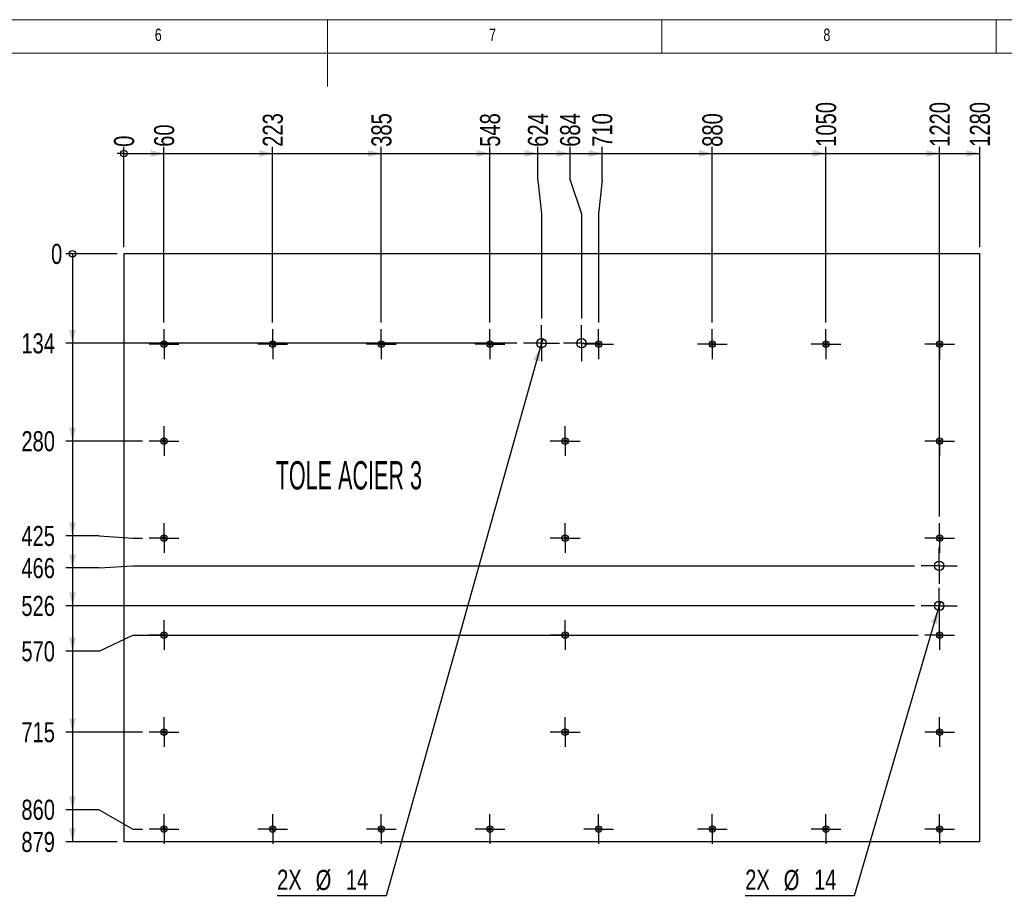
# Model space of a CAD drawing. Header units: millimetres. Extents: x 5 to 589, y 5 to 415.
# Tile 8 of 12: x 251 to 398, y 284 to 415. Entities that reach past the tile are written whole.
import ezdxf

# ---------------------------------------------------------------- set-up
doc = ezdxf.new("R2010")
doc.units = ezdxf.units.MM
doc.linetypes.add('CENTERX2', pattern=[20.32, 12.7, -2.54, 2.54, -2.54])
for name, color, linetype in [('COTES', 1, 'Continuous'), ('NOTES', 6, 'Continuous'), ('TRAIT-MIXTES', 3, 'CENTERX2')]:
    doc.layers.add(name, color=color, linetype=linetype)
doc.layers.add('TRAIT-FORT', color=4, linetype='Continuous', lineweight=25)
doc.styles.add('SLDTEXTSTYLE0', font='TXT', dxfattribs={"width": 0.75})
doc.styles.add('SLDTEXTSTYLE10', font='TXT', dxfattribs={"width": 0.570142})
doc.dimstyles.new('SLDDIMSTYLE2', dxfattribs={"dimtxt": 3, "dimasz": 0.333333, "dimexe": 0, "dimexo": 0.0625, "dimgap": 0.75, "dimtad": 0, "dimtih": 1, "dimtoh": 1, "dimdec": 0, "dimlfac": 10, "dimrnd": 1e-09, "dimdsep": 46, "dimtxsty": 'SLDTEXTSTYLE0', "dimblk1": 'ORIGIN', "dimblk2": 'ORIGIN', "dimsah": 1, "dimcen": 0.09, "dimadec": 0, "dimazin": 2, "dimtfac": 1, "dimtdec": 0, "dimtofl": 0, "dimtmove": 0, "dimatfit": 3, "dimldrblk": 'ORIGIN', "dimfxl": 1, "dimfrac": 2, "dimtolj": 1, "dimtzin": 12, "dimarcsym": 0})
doc.dimstyles.new('SLDDIMSTYLE3', dxfattribs={"dimtxt": 3, "dimasz": 2, "dimexe": 0, "dimexo": 0.0625, "dimgap": 0.75, "dimtad": 0, "dimtih": 1, "dimtoh": 1, "dimdec": 0, "dimlfac": 10, "dimrnd": 1e-09, "dimzin": 12, "dimdsep": 46, "dimtxsty": 'SLDTEXTSTYLE0', "dimsah": 1, "dimcen": 0.09, "dimadec": 0, "dimazin": 3, "dimtfac": 1, "dimtdec": 0, "dimtofl": 0, "dimtmove": 0, "dimatfit": 3, "dimfxl": 1, "dimfrac": 2, "dimtolj": 1, "dimtzin": 12, "dimarcsym": 0})
doc.dimstyles.new('SLDDIMSTYLE4', dxfattribs={"dimtxt": 3, "dimasz": 2, "dimexe": 0, "dimexo": 0.0625, "dimgap": 0.75, "dimtad": 0, "dimtih": 1, "dimtoh": 1, "dimdec": 0, "dimlfac": 10, "dimrnd": 1e-09, "dimzin": 12, "dimdsep": 46, "dimtxsty": 'SLDTEXTSTYLE0', "dimblk1": 'NONE', "dimsah": 1, "dimcen": 0, "dimadec": 0, "dimazin": 3, "dimtfac": 1, "dimtdec": 0, "dimtmove": 0, "dimatfit": 3, "dimldrblk": 'NONE', "dimfxl": 1, "dimfrac": 2, "dimtolj": 1, "dimtzin": 12, "dimarcsym": 0})

# ---------------------------------------------------------------- blocks, each defined once
blk = doc.blocks.new('_Origin')
at = {"color": 0, "linetype": 'ByBlock', "lineweight": -2}
blk.add_line((0, 0), (-1, 0), dxfattribs=at)
blk.add_circle((0, 0), 0.5, dxfattribs=at)
blk = doc.blocks.new('_D_71')
at = {"layer": 'COTES', "color": 1, "transparency": 16777216}
blk.add_line((266.54, 381), (266.54, 396), dxfattribs=at)
blk.add_blockref('_Origin', (266.54, 395), dxfattribs=at)
at = {"layer": 'COTES', "color": 1, "transparency": 16777216, "insert": (265.06, 396), "char_height": 3, "attachment_point": 1, "rotation": 90, "style": 'SLDTEXTSTYLE0'}
blk.add_mtext('0', dxfattribs=at)
blk = doc.blocks.new('_D_72')
at = {"layer": 'COTES', "color": 1, "transparency": 16777216}
for p, q in [((266.54, 395), (272.54, 395)), ((272.54, 369.73), (272.54, 396))]:
    blk.add_line(p, q, dxfattribs=at)
blk.add_solid([(272.54, 395), (270.54, 395.5), (270.54, 394.5)], dxfattribs=at)
at = {"layer": 'COTES', "color": 1, "transparency": 16777216, "insert": (271.06, 396), "char_height": 3, "attachment_point": 1, "rotation": 90, "style": 'SLDTEXTSTYLE0'}
blk.add_mtext('60', dxfattribs=at)
blk = doc.blocks.new('_D_73')
at = {"layer": 'COTES', "color": 1, "transparency": 16777216}
for p, q in [((272.54, 395), (288.79, 395)), ((288.79, 369.73), (288.79, 396))]:
    blk.add_line(p, q, dxfattribs=at)
blk.add_solid([(288.79, 395), (286.79, 395.5), (286.79, 394.5)], dxfattribs=at)
at = {"layer": 'COTES', "color": 1, "transparency": 16777216, "insert": (287.31, 396), "char_height": 3, "attachment_point": 1, "rotation": 90, "style": 'SLDTEXTSTYLE0'}
blk.add_mtext('223', dxfattribs=at)
blk = doc.blocks.new('_D_74')
at = {"layer": 'COTES', "color": 1, "transparency": 16777216}
for p, q in [((288.79, 395), (305.04, 395)), ((305.04, 369.73), (305.04, 396))]:
    blk.add_line(p, q, dxfattribs=at)
blk.add_solid([(305.04, 395), (303.04, 395.5), (303.04, 394.5)], dxfattribs=at)
at = {"layer": 'COTES', "color": 1, "transparency": 16777216, "insert": (303.56, 396), "char_height": 3, "attachment_point": 1, "rotation": 90, "style": 'SLDTEXTSTYLE0'}
blk.add_mtext('385', dxfattribs=at)
blk = doc.blocks.new('_D_75')
at = {"layer": 'COTES', "color": 1, "transparency": 16777216}
for p, q in [((305.04, 395), (321.29, 395)), ((321.29, 369.73), (321.29, 396))]:
    blk.add_line(p, q, dxfattribs=at)
blk.add_solid([(321.29, 395), (319.29, 395.5), (319.29, 394.5)], dxfattribs=at)
at = {"layer": 'COTES', "color": 1, "transparency": 16777216, "insert": (319.81, 396), "char_height": 3, "attachment_point": 1, "rotation": 90, "style": 'SLDTEXTSTYLE0'}
blk.add_mtext('548', dxfattribs=at)
blk = doc.blocks.new('_D_76')
at = {"layer": 'COTES', "color": 1, "transparency": 16777216}
for p, q in [((321.29, 395), (328.46, 395)), ((328.46, 391), (328.46, 396)), ((328.46, 391), (328.99, 386)), ((328.99, 386), (328.99, 370.33))]:
    blk.add_line(p, q, dxfattribs=at)
blk.add_solid([(328.46, 395), (326.46, 395.5), (326.46, 394.5)], dxfattribs=at)
at = {"layer": 'COTES', "color": 1, "transparency": 16777216, "insert": (326.97, 396), "char_height": 3, "attachment_point": 1, "rotation": 90, "style": 'SLDTEXTSTYLE0'}
blk.add_mtext('624', dxfattribs=at)
blk = doc.blocks.new('_D_77')
at = {"layer": 'COTES', "color": 1, "transparency": 16777216}
for p, q in [((328.46, 395), (333.27, 395)), ((333.27, 391), (333.27, 396)), ((333.27, 391), (334.99, 386)), ((334.99, 386), (334.99, 370.33))]:
    blk.add_line(p, q, dxfattribs=at)
blk.add_solid([(333.27, 395), (331.27, 395.5), (331.27, 394.5)], dxfattribs=at)
at = {"layer": 'COTES', "color": 1, "transparency": 16777216, "insert": (331.78, 396), "char_height": 3, "attachment_point": 1, "rotation": 90, "style": 'SLDTEXTSTYLE0'}
blk.add_mtext('684', dxfattribs=at)
blk = doc.blocks.new('_D_78')
at = {"layer": 'COTES', "color": 1, "transparency": 16777216}
for p, q in [((333.27, 395), (338.08, 395)), ((338.08, 391), (338.08, 396)), ((338.08, 391), (337.54, 386)), ((337.54, 386), (337.54, 369.73))]:
    blk.add_line(p, q, dxfattribs=at)
blk.add_solid([(338.08, 395), (336.08, 395.5), (336.08, 394.5)], dxfattribs=at)
at = {"layer": 'COTES', "color": 1, "transparency": 16777216, "insert": (336.59, 396), "char_height": 3, "attachment_point": 1, "rotation": 90, "style": 'SLDTEXTSTYLE0'}
blk.add_mtext('710', dxfattribs=at)
blk = doc.blocks.new('_D_79')
at = {"layer": 'COTES', "color": 1, "transparency": 16777216}
for p, q in [((338.08, 395), (354.54, 395)), ((354.54, 369.73), (354.54, 396))]:
    blk.add_line(p, q, dxfattribs=at)
blk.add_solid([(354.54, 395), (352.54, 395.5), (352.54, 394.5)], dxfattribs=at)
at = {"layer": 'COTES', "color": 1, "transparency": 16777216, "insert": (353.06, 396), "char_height": 3, "attachment_point": 1, "rotation": 90, "style": 'SLDTEXTSTYLE0'}
blk.add_mtext('880', dxfattribs=at)
blk = doc.blocks.new('_D_80')
at = {"layer": 'COTES', "color": 1, "transparency": 16777216}
for p, q in [((354.54, 395), (371.54, 395)), ((371.54, 369.73), (371.54, 396))]:
    blk.add_line(p, q, dxfattribs=at)
blk.add_solid([(371.54, 395), (369.54, 395.5), (369.54, 394.5)], dxfattribs=at)
at = {"layer": 'COTES', "color": 1, "transparency": 16777216, "insert": (370.06, 396), "char_height": 3, "attachment_point": 1, "rotation": 90, "style": 'SLDTEXTSTYLE0'}
blk.add_mtext('1050', dxfattribs=at)
blk = doc.blocks.new('_D_81')
at = {"layer": 'COTES', "color": 1, "transparency": 16777216}
for p, q in [((371.54, 395), (388.54, 395)), ((388.54, 340.73), (388.54, 396))]:
    blk.add_line(p, q, dxfattribs=at)
blk.add_solid([(388.54, 395), (386.54, 395.5), (386.54, 394.5)], dxfattribs=at)
at = {"layer": 'COTES', "color": 1, "transparency": 16777216, "insert": (387.06, 396), "char_height": 3, "attachment_point": 1, "rotation": 90, "style": 'SLDTEXTSTYLE0'}
blk.add_mtext('1220', dxfattribs=at)
blk = doc.blocks.new('_D_82')
at = {"layer": 'COTES', "color": 1, "transparency": 16777216}
for p, q in [((371.54, 395), (388.54, 395)), ((388.54, 369.73), (388.54, 396))]:
    blk.add_line(p, q, dxfattribs=at)
blk.add_solid([(388.54, 395), (386.54, 395.5), (386.54, 394.5)], dxfattribs=at)
at = {"layer": 'COTES', "color": 1, "transparency": 16777216, "insert": (387.06, 396), "char_height": 3, "attachment_point": 1, "rotation": 90, "style": 'SLDTEXTSTYLE0'}
blk.add_mtext('1220', dxfattribs=at)
blk = doc.blocks.new('_D_83')
at = {"layer": 'COTES', "color": 1, "transparency": 16777216}
for p, q in [((388.54, 395), (394.54, 395)), ((394.54, 381), (394.54, 396))]:
    blk.add_line(p, q, dxfattribs=at)
blk.add_solid([(394.54, 395), (392.54, 395.5), (392.54, 394.5)], dxfattribs=at)
at = {"layer": 'COTES', "color": 1, "transparency": 16777216, "insert": (393.06, 396), "char_height": 3, "attachment_point": 1, "rotation": 90, "style": 'SLDTEXTSTYLE0'}
blk.add_mtext('1280', dxfattribs=at)
blk = doc.blocks.new('_D_84')
at = {"layer": 'COTES', "color": 1, "transparency": 16777216}
blk.add_line((265.54, 380), (257.86, 380), dxfattribs=at)
blk.add_blockref('_Origin', (258.86, 380), dxfattribs=at)
at = {"layer": 'COTES', "color": 1, "transparency": 16777216, "insert": (255.65, 381.49), "char_height": 3, "attachment_point": 1, "style": 'SLDTEXTSTYLE0'}
blk.add_mtext('0', dxfattribs=at)
blk = doc.blocks.new('_D_85')
at = {"layer": 'COTES', "color": 1, "transparency": 16777216}
for p, q in [((258.86, 380), (258.86, 366.63)), ((325.29, 366.63), (257.86, 366.63))]:
    blk.add_line(p, q, dxfattribs=at)
blk.add_solid([(258.86, 366.63), (259.36, 368.63), (258.36, 368.63)], dxfattribs=at)
at = {"layer": 'COTES', "color": 1, "transparency": 16777216, "insert": (251.21, 368.12), "char_height": 3, "attachment_point": 1, "style": 'SLDTEXTSTYLE0'}
blk.add_mtext('134', dxfattribs=at)
blk = doc.blocks.new('_D_86')
at = {"layer": 'COTES', "color": 1, "transparency": 16777216}
for p, q in [((258.86, 366.63), (258.86, 352)), ((269.32, 352), (257.86, 352))]:
    blk.add_line(p, q, dxfattribs=at)
blk.add_solid([(258.86, 352), (259.36, 354), (258.36, 354)], dxfattribs=at)
at = {"layer": 'COTES', "color": 1, "transparency": 16777216, "insert": (251.21, 353.49), "char_height": 3, "attachment_point": 1, "style": 'SLDTEXTSTYLE0'}
blk.add_mtext('280', dxfattribs=at)
blk = doc.blocks.new('_D_87')
at = {"layer": 'COTES', "color": 1, "transparency": 16777216}
for p, q in [((258.86, 352), (258.86, 337.85)), ((262.86, 337.85), (257.86, 337.85)), ((262.86, 337.85), (267.86, 337.5)), ((267.86, 337.5), (269.32, 337.5))]:
    blk.add_line(p, q, dxfattribs=at)
blk.add_solid([(258.86, 337.85), (259.36, 339.85), (258.36, 339.85)], dxfattribs=at)
at = {"layer": 'COTES', "color": 1, "transparency": 16777216, "insert": (251.21, 339.33), "char_height": 3, "attachment_point": 1, "style": 'SLDTEXTSTYLE0'}
blk.add_mtext('425', dxfattribs=at)
blk = doc.blocks.new('_D_88')
at = {"layer": 'COTES', "color": 1, "transparency": 16777216}
for p, q in [((258.86, 337.85), (258.86, 333.04)), ((262.86, 333.04), (257.86, 333.04)), ((262.86, 333.04), (267.86, 333.38)), ((267.86, 333.38), (384.79, 333.38))]:
    blk.add_line(p, q, dxfattribs=at)
blk.add_solid([(258.86, 333.04), (259.36, 335.04), (258.36, 335.04)], dxfattribs=at)
at = {"layer": 'COTES', "color": 1, "transparency": 16777216, "insert": (251.21, 334.52), "char_height": 3, "attachment_point": 1, "style": 'SLDTEXTSTYLE0'}
blk.add_mtext('466', dxfattribs=at)
blk = doc.blocks.new('_D_89')
at = {"layer": 'COTES', "color": 1, "transparency": 16777216}
for p, q in [((258.86, 333.04), (258.86, 327.38)), ((384.79, 327.38), (257.86, 327.38))]:
    blk.add_line(p, q, dxfattribs=at)
blk.add_solid([(258.86, 327.38), (259.36, 329.38), (258.36, 329.38)], dxfattribs=at)
at = {"layer": 'COTES', "color": 1, "transparency": 16777216, "insert": (251.21, 328.87), "char_height": 3, "attachment_point": 1, "style": 'SLDTEXTSTYLE0'}
blk.add_mtext('526', dxfattribs=at)
blk = doc.blocks.new('_D_90')
at = {"layer": 'COTES', "color": 1, "transparency": 16777216}
for p, q in [((258.86, 327.38), (258.86, 320.6)), ((262.86, 320.6), (267.86, 323)), ((267.86, 323), (385.32, 323)), ((262.86, 320.6), (257.86, 320.6))]:
    blk.add_line(p, q, dxfattribs=at)
blk.add_solid([(258.86, 320.6), (259.36, 322.6), (258.36, 322.6)], dxfattribs=at)
at = {"layer": 'COTES', "color": 1, "transparency": 16777216, "insert": (251.21, 322.09), "char_height": 3, "attachment_point": 1, "style": 'SLDTEXTSTYLE0'}
blk.add_mtext('570', dxfattribs=at)
blk = doc.blocks.new('_D_91')
at = {"layer": 'COTES', "color": 1, "transparency": 16777216}
for p, q in [((258.86, 320.6), (258.86, 308.5)), ((269.32, 308.5), (257.86, 308.5))]:
    blk.add_line(p, q, dxfattribs=at)
blk.add_solid([(258.86, 308.5), (259.36, 310.5), (258.36, 310.5)], dxfattribs=at)
at = {"layer": 'COTES', "color": 1, "transparency": 16777216, "insert": (251.21, 309.99), "char_height": 3, "attachment_point": 1, "style": 'SLDTEXTSTYLE0'}
blk.add_mtext('715', dxfattribs=at)
blk = doc.blocks.new('_D_92')
at = {"layer": 'COTES', "color": 1, "transparency": 16777216}
for p, q in [((258.86, 308.5), (258.86, 296.91)), ((262.86, 296.91), (257.86, 296.91)), ((262.86, 296.91), (267.86, 294)), ((267.86, 294), (269.32, 294))]:
    blk.add_line(p, q, dxfattribs=at)
blk.add_solid([(258.86, 296.91), (259.36, 298.91), (258.36, 298.91)], dxfattribs=at)
at = {"layer": 'COTES', "color": 1, "transparency": 16777216, "insert": (251.21, 298.4), "char_height": 3, "attachment_point": 1, "style": 'SLDTEXTSTYLE0'}
blk.add_mtext('860', dxfattribs=at)
blk = doc.blocks.new('_D_93')
at = {"layer": 'COTES', "color": 1, "transparency": 16777216}
for p, q in [((258.86, 296.91), (258.86, 292.1)), ((265.54, 292.1), (257.86, 292.1))]:
    blk.add_line(p, q, dxfattribs=at)
blk.add_solid([(258.86, 292.1), (259.36, 294.1), (258.36, 294.1)], dxfattribs=at)
at = {"layer": 'COTES', "color": 1, "transparency": 16777216, "insert": (251.21, 293.59), "char_height": 3, "attachment_point": 1, "style": 'SLDTEXTSTYLE0'}
blk.add_mtext('879', dxfattribs=at)
blk = doc.blocks.new('_D_94')
at = {"layer": 'COTES', "color": 1, "transparency": 16777216}
for p, q in [((329.18, 367.31), (328.81, 365.96)), ((328.81, 365.96), (305.76, 284.03)), ((305.76, 284.03), (289.46, 284.03))]:
    blk.add_line(p, q, dxfattribs=at)
blk.add_solid([(328.81, 365.96), (327.78, 364.17), (328.75, 363.9)], dxfattribs=at)
at = {"layer": 'COTES', "color": 1, "transparency": 16777216, "char_height": 3, "attachment_point": 1, "style": 'SLDTEXTSTYLE0'}
for s, insert in [('2X', (289.46, 287.94)), ('%%c', (295.22, 287.9)), ('14', (299.74, 287.94))]:
    blk.add_mtext(s, dxfattribs=dict(at, insert=insert))
blk = doc.blocks.new('_None')
blk = doc.blocks.new('_D_95')
at = {"layer": 'COTES', "color": 1, "transparency": 16777216}
for p, q in [((388.69, 328.05), (388.3, 326.71)), ((388.3, 326.71), (375.78, 284.03)), ((375.78, 284.03), (359.47, 284.03))]:
    blk.add_line(p, q, dxfattribs=at)
blk.add_solid([(388.3, 326.71), (387.26, 324.93), (388.21, 324.65)], dxfattribs=at)
at = {"layer": 'COTES', "color": 1, "transparency": 16777216, "char_height": 3, "attachment_point": 1, "style": 'SLDTEXTSTYLE0'}
for s, insert in [('2X', (359.47, 287.94)), ('%%c', (365.23, 287.9)), ('14', (369.76, 287.94))]:
    blk.add_mtext(s, dxfattribs=dict(at, insert=insert))
blk = doc.blocks.new('SW_CENTERMARKSYMBOL_60')
at = {"layer": 'TRAIT-MIXTES', "color": 0}
for p, q in [((0, 2), (0, 2.225)), ((0, 0), (0, 2)), ((-2, 0), (-2.225, 0)), ((0, 0), (-2, 0)), ((0, 0), (0, -2)), ((0, 0), (2, 0)), ((2, 0), (2.225, 0)), ((0, -2), (0, -2.225))]:
    blk.add_line(p, q, dxfattribs=at)
blk = doc.blocks.new('SW_CENTERMARKSYMBOL_61')
at = {"layer": 'TRAIT-MIXTES', "color": 0}
for p, q in [((0, 2), (0, 2.225)), ((0, 0), (0, 2)), ((-2, 0), (-2.225, 0)), ((0, 0), (-2, 0)), ((0, 0), (0, -2)), ((0, 0), (2, 0)), ((2, 0), (2.225, 0)), ((0, -2), (0, -2.225))]:
    blk.add_line(p, q, dxfattribs=at)
blk = doc.blocks.new('SW_CENTERMARKSYMBOL_62')
at = {"layer": 'TRAIT-MIXTES', "color": 0}
for p, q in [((0, 2), (0, 2.225)), ((0, 0), (0, 2)), ((-2, 0), (-2.225, 0)), ((0, 0), (-2, 0)), ((0, 0), (0, -2)), ((0, 0), (2, 0)), ((2, 0), (2.225, 0)), ((0, -2), (0, -2.225))]:
    blk.add_line(p, q, dxfattribs=at)
blk = doc.blocks.new('SW_CENTERMARKSYMBOL_63')
at = {"layer": 'TRAIT-MIXTES', "color": 0}
for p, q in [((0, 2), (0, 2.225)), ((0, 0), (0, 2)), ((-2, 0), (-2.225, 0)), ((0, 0), (-2, 0)), ((0, 0), (0, -2)), ((0, 0), (2, 0)), ((2, 0), (2.225, 0)), ((0, -2), (0, -2.225))]:
    blk.add_line(p, q, dxfattribs=at)
blk = doc.blocks.new('SW_CENTERMARKSYMBOL_64')
at = {"layer": 'TRAIT-MIXTES', "color": 0}
for p, q in [((0, 2), (0, 2.225)), ((0, 0), (0, 2)), ((-2, 0), (-2.225, 0)), ((0, 0), (-2, 0)), ((0, 0), (0, -2)), ((0, 0), (2, 0)), ((2, 0), (2.225, 0)), ((0, -2), (0, -2.225))]:
    blk.add_line(p, q, dxfattribs=at)
blk = doc.blocks.new('SW_CENTERMARKSYMBOL_65')
at = {"layer": 'TRAIT-MIXTES', "color": 0}
for p, q in [((0, 2), (0, 2.225)), ((0, 0), (0, 2)), ((-2, 0), (-2.225, 0)), ((0, 0), (-2, 0)), ((0, 0), (0, -2)), ((0, 0), (2, 0)), ((2, 0), (2.225, 0)), ((0, -2), (0, -2.225))]:
    blk.add_line(p, q, dxfattribs=at)
blk = doc.blocks.new('SW_CENTERMARKSYMBOL_66')
at = {"layer": 'TRAIT-MIXTES', "color": 0}
for p, q in [((0, 2), (0, 2.225)), ((0, 0), (0, 2)), ((-2, 0), (-2.225, 0)), ((0, 0), (-2, 0)), ((0, 0), (0, -2)), ((0, 0), (2, 0)), ((2, 0), (2.225, 0)), ((0, -2), (0, -2.225))]:
    blk.add_line(p, q, dxfattribs=at)
blk = doc.blocks.new('SW_CENTERMARKSYMBOL_67')
at = {"layer": 'TRAIT-MIXTES', "color": 0}
for p, q in [((0, 2), (0, 2.225)), ((0, 0), (0, 2)), ((-2, 0), (-2.225, 0)), ((0, 0), (-2, 0)), ((0, 0), (0, -2)), ((0, 0), (2, 0)), ((2, 0), (2.225, 0)), ((0, -2), (0, -2.225))]:
    blk.add_line(p, q, dxfattribs=at)
blk = doc.blocks.new('SW_CENTERMARKSYMBOL_68')
at = {"layer": 'TRAIT-MIXTES', "color": 0}
for p, q in [((0, 2), (0, 2.225)), ((0, 0), (0, 2)), ((-2, 0), (-2.225, 0)), ((0, 0), (-2, 0)), ((0, 0), (0, -2)), ((0, 0), (2, 0)), ((2, 0), (2.225, 0)), ((0, -2), (0, -2.225))]:
    blk.add_line(p, q, dxfattribs=at)
blk = doc.blocks.new('SW_CENTERMARKSYMBOL_69')
at = {"layer": 'TRAIT-MIXTES', "color": 0}
for p, q in [((0, 2), (0, 2.225)), ((0, 0), (0, 2)), ((-2, 0), (-2.225, 0)), ((0, 0), (-2, 0)), ((0, 0), (0, -2)), ((0, 0), (2, 0)), ((2, 0), (2.225, 0)), ((0, -2), (0, -2.225))]:
    blk.add_line(p, q, dxfattribs=at)
blk = doc.blocks.new('SW_CENTERMARKSYMBOL_70')
at = {"layer": 'TRAIT-MIXTES', "color": 0}
for p, q in [((0, 2), (0, 2.225)), ((0, 0), (0, 2)), ((-2, 0), (-2.225, 0)), ((0, 0), (-2, 0)), ((0, 0), (0, -2)), ((0, 0), (2, 0)), ((2, 0), (2.225, 0)), ((0, -2), (0, -2.225))]:
    blk.add_line(p, q, dxfattribs=at)
blk = doc.blocks.new('SW_CENTERMARKSYMBOL_71')
at = {"layer": 'TRAIT-MIXTES', "color": 0}
for p, q in [((0, 2), (0, 2.225)), ((0, 0), (0, 2)), ((-2, 0), (-2.225, 0)), ((0, 0), (-2, 0)), ((0, 0), (0, -2)), ((0, 0), (2, 0)), ((2, 0), (2.225, 0)), ((0, -2), (0, -2.225))]:
    blk.add_line(p, q, dxfattribs=at)
blk = doc.blocks.new('SW_CENTERMARKSYMBOL_72')
at = {"layer": 'TRAIT-MIXTES', "color": 0}
for p, q in [((0, 2), (0, 2.225)), ((0, 0), (0, 2)), ((-2, 0), (-2.225, 0)), ((0, 0), (-2, 0)), ((0, 0), (0, -2)), ((0, 0), (2, 0)), ((2, 0), (2.225, 0)), ((0, -2), (0, -2.225))]:
    blk.add_line(p, q, dxfattribs=at)
blk = doc.blocks.new('SW_CENTERMARKSYMBOL_73')
at = {"layer": 'TRAIT-MIXTES', "color": 0}
for p, q in [((0, 2), (0, 2.225)), ((0, 0), (0, 2)), ((-2, 0), (-2.225, 0)), ((0, 0), (-2, 0)), ((0, 0), (0, -2)), ((0, 0), (2, 0)), ((2, 0), (2.225, 0)), ((0, -2), (0, -2.225))]:
    blk.add_line(p, q, dxfattribs=at)
blk = doc.blocks.new('SW_CENTERMARKSYMBOL_74')
at = {"layer": 'TRAIT-MIXTES', "color": 0}
for p, q in [((0, 2), (0, 2.225)), ((0, 0), (0, 2)), ((-2, 0), (-2.225, 0)), ((0, 0), (-2, 0)), ((0, 0), (0, -2)), ((0, 0), (2, 0)), ((2, 0), (2.225, 0)), ((0, -2), (0, -2.225))]:
    blk.add_line(p, q, dxfattribs=at)
blk = doc.blocks.new('SW_CENTERMARKSYMBOL_75')
at = {"layer": 'TRAIT-MIXTES', "color": 0}
for p, q in [((0, 2), (0, 2.225)), ((0, 0), (0, 2)), ((-2, 0), (-2.225, 0)), ((0, 0), (-2, 0)), ((0, 0), (0, -2)), ((0, 0), (2, 0)), ((2, 0), (2.225, 0)), ((0, -2), (0, -2.225))]:
    blk.add_line(p, q, dxfattribs=at)
blk = doc.blocks.new('SW_CENTERMARKSYMBOL_76')
at = {"layer": 'TRAIT-MIXTES', "color": 0}
for p, q in [((0, 2), (0, 2.225)), ((0, 0), (0, 2)), ((-2, 0), (-2.225, 0)), ((0, 0), (-2, 0)), ((0, 0), (0, -2)), ((0, 0), (2, 0)), ((2, 0), (2.225, 0)), ((0, -2), (0, -2.225))]:
    blk.add_line(p, q, dxfattribs=at)
blk = doc.blocks.new('SW_CENTERMARKSYMBOL_77')
at = {"layer": 'TRAIT-MIXTES', "color": 0}
for p, q in [((0, 2), (0, 2.225)), ((0, 0), (0, 2)), ((-2, 0), (-2.225, 0)), ((0, 0), (-2, 0)), ((0, 0), (0, -2)), ((0, 0), (2, 0)), ((2, 0), (2.225, 0)), ((0, -2), (0, -2.225))]:
    blk.add_line(p, q, dxfattribs=at)
blk = doc.blocks.new('SW_CENTERMARKSYMBOL_78')
at = {"layer": 'TRAIT-MIXTES', "color": 0}
for p, q in [((0, 2), (0, 2.225)), ((0, 0), (0, 2)), ((-2, 0), (-2.225, 0)), ((0, 0), (-2, 0)), ((0, 0), (0, -2)), ((0, 0), (2, 0)), ((2, 0), (2.225, 0)), ((0, -2), (0, -2.225))]:
    blk.add_line(p, q, dxfattribs=at)
blk = doc.blocks.new('SW_CENTERMARKSYMBOL_79')
at = {"layer": 'TRAIT-MIXTES', "color": 0}
for p, q in [((0, 2), (0, 2.225)), ((0, 0), (0, 2)), ((-2, 0), (-2.225, 0)), ((0, 0), (-2, 0)), ((0, 0), (0, -2)), ((0, 0), (2, 0)), ((2, 0), (2.225, 0)), ((0, -2), (0, -2.225))]:
    blk.add_line(p, q, dxfattribs=at)
blk = doc.blocks.new('SW_CENTERMARKSYMBOL_80')
at = {"layer": 'TRAIT-MIXTES', "color": 0}
for p, q in [((0, 2), (0, 2.225)), ((0, 0), (0, 2)), ((-2, 0), (-2.225, 0)), ((0, 0), (-2, 0)), ((0, 0), (0, -2)), ((0, 0), (2, 0)), ((2, 0), (2.225, 0)), ((0, -2), (0, -2.225))]:
    blk.add_line(p, q, dxfattribs=at)
blk = doc.blocks.new('SW_CENTERMARKSYMBOL_81')
at = {"layer": 'TRAIT-MIXTES', "color": 0}
for p, q in [((0, 2), (0, 2.225)), ((0, 0), (0, 2)), ((-2, 0), (-2.225, 0)), ((0, 0), (-2, 0)), ((0, 0), (0, -2)), ((0, 0), (2, 0)), ((2, 0), (2.225, 0)), ((0, -2), (0, -2.225))]:
    blk.add_line(p, q, dxfattribs=at)
blk = doc.blocks.new('SW_CENTERMARKSYMBOL_82')
at = {"layer": 'TRAIT-MIXTES', "color": 0}
for p, q in [((0, 2), (0, 2.225)), ((0, 0), (0, 2)), ((-2, 0), (-2.225, 0)), ((0, 0), (-2, 0)), ((0, 0), (0, -2)), ((0, 0), (2, 0)), ((2, 0), (2.225, 0)), ((0, -2), (0, -2.225))]:
    blk.add_line(p, q, dxfattribs=at)
blk = doc.blocks.new('SW_CENTERMARKSYMBOL_83')
at = {"layer": 'TRAIT-MIXTES', "color": 0}
for p, q in [((0, 2), (0, 2.225)), ((0, 0), (0, 2)), ((-2, 0), (-2.225, 0)), ((0, 0), (-2, 0)), ((0, 0), (0, -2)), ((0, 0), (2, 0)), ((2, 0), (2.225, 0)), ((0, -2), (0, -2.225))]:
    blk.add_line(p, q, dxfattribs=at)
blk = doc.blocks.new('SW_CENTERMARKSYMBOL_84')
at = {"layer": 'TRAIT-MIXTES', "color": 0}
for p, q in [((0, 2), (0, 2.225)), ((0, 0), (0, 2)), ((-2, 0), (-2.225, 0)), ((0, 0), (-2, 0)), ((0, 0), (0, -2)), ((0, 0), (2, 0)), ((2, 0), (2.225, 0)), ((0, -2), (0, -2.225))]:
    blk.add_line(p, q, dxfattribs=at)
blk = doc.blocks.new('SW_CENTERMARKSYMBOL_85')
at = {"layer": 'TRAIT-MIXTES', "color": 0}
for p, q in [((0, 2), (0, 2.225)), ((0, 0), (0, 2)), ((-2, 0), (-2.225, 0)), ((0, 0), (-2, 0)), ((0, 0), (0, -2)), ((0, 0), (2, 0)), ((2, 0), (2.225, 0)), ((0, -2), (0, -2.225))]:
    blk.add_line(p, q, dxfattribs=at)
blk = doc.blocks.new('SW_CENTERMARKSYMBOL_86')
at = {"layer": 'TRAIT-MIXTES', "color": 0}
for p, q in [((0, 2), (0, 2.225)), ((0, 0), (0, 2)), ((-2, 0), (-2.225, 0)), ((0, 0), (-2, 0)), ((0, 0), (0, -2)), ((0, 0), (2, 0)), ((2, 0), (2.225, 0)), ((0, -2), (0, -2.225))]:
    blk.add_line(p, q, dxfattribs=at)
blk = doc.blocks.new('SW_CENTERMARKSYMBOL_87')
at = {"layer": 'TRAIT-MIXTES', "color": 0}
for p, q in [((0, 2), (0, 2.225)), ((0, 0), (0, 2)), ((-2, 0), (-2.225, 0)), ((0, 0), (-2, 0)), ((0, 0), (0, -2)), ((0, 0), (2, 0)), ((2, 0), (2.225, 0)), ((0, -2), (0, -2.225))]:
    blk.add_line(p, q, dxfattribs=at)
blk = doc.blocks.new('SW_CENTERMARKSYMBOL_88')
at = {"layer": 'TRAIT-MIXTES', "color": 0}
for p, q in [((0, 2), (0, 2.7)), ((0, 0), (0, 2)), ((-2, 0), (-2.7, 0)), ((0, 0), (-2, 0)), ((0, 0), (0, -2)), ((0, 0), (2, 0)), ((2, 0), (2.7, 0)), ((0, -2), (0, -2.7))]:
    blk.add_line(p, q, dxfattribs=at)
blk = doc.blocks.new('SW_CENTERMARKSYMBOL_89')
at = {"layer": 'TRAIT-MIXTES', "color": 0}
for p, q in [((0, 2), (0, 2.7)), ((0, 0), (0, 2)), ((-2, 0), (-2.7, 0)), ((0, 0), (-2, 0)), ((0, 0), (0, -2)), ((0, 0), (2, 0)), ((2, 0), (2.7, 0)), ((0, -2), (0, -2.7))]:
    blk.add_line(p, q, dxfattribs=at)
blk = doc.blocks.new('SW_CENTERMARKSYMBOL_90')
at = {"layer": 'TRAIT-MIXTES', "color": 0}
for p, q in [((0, 2), (0, 2.7)), ((0, 0), (0, 2)), ((-2, 0), (-2.7, 0)), ((0, 0), (-2, 0)), ((0, 0), (0, -2)), ((0, 0), (2, 0)), ((2, 0), (2.7, 0)), ((0, -2), (0, -2.7))]:
    blk.add_line(p, q, dxfattribs=at)
blk = doc.blocks.new('SW_CENTERMARKSYMBOL_91')
at = {"layer": 'TRAIT-MIXTES', "color": 0}
for p, q in [((0, 2), (0, 2.7)), ((0, 0), (0, 2)), ((-2, 0), (-2.7, 0)), ((0, 0), (-2, 0)), ((0, 0), (0, -2)), ((0, 0), (2, 0)), ((2, 0), (2.7, 0)), ((0, -2), (0, -2.7))]:
    blk.add_line(p, q, dxfattribs=at)

msp = doc.modelspace()

# ---------------------------------------------------------------- linework, layer by layer
at = {"color": 7, "linetype": 'Continuous', "lineweight": 18}
for p, q in [((589, 415), (5, 415)), ((297, 415), (297, 405)), ((347, 410), (347, 415)), ((397, 415), (397, 410)), ((584, 410), (10, 410))]:
    msp.add_line(p, q, dxfattribs=at)
at = {"layer": 'TRAIT-FORT', "color": 4, "linetype": 'Continuous', "lineweight": 25}
for p, q in [((266.5447, 380.00441), (266.5447, 292.10441)), ((394.5447, 380.00441), (266.5447, 380.00441)), ((394.5447, 292.10441), (394.5447, 380.00441)), ((394.5447, 292.10441), (266.5447, 292.10441))]:
    msp.add_line(p, q, dxfattribs=at)
for centre, radius in [((272.5447, 366.50441), 0.47), ((272.5447, 366.50441), 0.225), ((288.7947, 366.50441), 0.47), ((288.7947, 366.50441), 0.225), ((305.0447, 366.50441), 0.47), ((305.0447, 366.50441), 0.225), ((321.2947, 366.50441), 0.47), ((321.2947, 366.50441), 0.225), ((328.9947, 366.63126), 0.7), ((334.9947, 366.63126), 0.7), ((337.5447, 366.50441), 0.47), ((337.5447, 366.50441), 0.225), ((354.5447, 366.50441), 0.47), ((354.5447, 366.50441), 0.225), ((371.5447, 366.50441), 0.47), ((371.5447, 366.50441), 0.225), ((388.5447, 366.50441), 0.47), ((388.5447, 366.50441), 0.225), ((272.5447, 352.00441), 0.47), ((272.5447, 352.00441), 0.225), ((332.5447, 352.00441), 0.47), ((332.5447, 352.00441), 0.225), ((388.5447, 352.00441), 0.47), ((388.5447, 352.00441), 0.225), ((272.5447, 337.50441), 0.47), ((272.5447, 337.50441), 0.225), ((332.5447, 337.50441), 0.47), ((332.5447, 337.50441), 0.225), ((388.5447, 337.50441), 0.47), ((388.5447, 337.50441), 0.225), ((388.4947, 333.38126), 0.7), ((388.4947, 327.38126), 0.7), ((272.5447, 323.00441), 0.47), ((272.5447, 323.00441), 0.225), ((332.5447, 323.00441), 0.47), ((332.5447, 323.00441), 0.225), ((388.5447, 323.00441), 0.47), ((388.5447, 323.00441), 0.225), ((272.5447, 308.50441), 0.47), ((272.5447, 308.50441), 0.225), ((332.5447, 308.50441), 0.47), ((332.5447, 308.50441), 0.225), ((388.5447, 308.50441), 0.47), ((388.5447, 308.50441), 0.225), ((272.5447, 294.00441), 0.47), ((272.5447, 294.00441), 0.225), ((288.7947, 294.00441), 0.47), ((288.7947, 294.00441), 0.225), ((305.0447, 294.00441), 0.47), ((305.0447, 294.00441), 0.225), ((321.2947, 294.00441), 0.47), ((321.2947, 294.00441), 0.225), ((337.5447, 294.00441), 0.47), ((337.5447, 294.00441), 0.225), ((354.5447, 294.00441), 0.47), ((354.5447, 294.00441), 0.225), ((371.5447, 294.00441), 0.47), ((371.5447, 294.00441), 0.225), ((388.5447, 294.00441), 0.47), ((388.5447, 294.00441), 0.225)]:
    msp.add_circle(centre, radius, dxfattribs=at)

# ---------------------------------------------------------------- block references
at = {"layer": 'TRAIT-MIXTES', "color": 3}
for name, p in [('SW_CENTERMARKSYMBOL_75', (272.5447, 366.50441)), ('SW_CENTERMARKSYMBOL_74', (288.7947, 366.50441)), ('SW_CENTERMARKSYMBOL_73', (305.0447, 366.50441)), ('SW_CENTERMARKSYMBOL_68', (321.2947, 366.50441)), ('SW_CENTERMARKSYMBOL_89', (328.9947, 366.63126)), ('SW_CENTERMARKSYMBOL_88', (334.9947, 366.63126)), ('SW_CENTERMARKSYMBOL_69', (337.5447, 366.50441)), ('SW_CENTERMARKSYMBOL_70', (354.5447, 366.50441)), ('SW_CENTERMARKSYMBOL_71', (371.5447, 366.50441)), ('SW_CENTERMARKSYMBOL_72', (388.5447, 366.50441)), ('SW_CENTERMARKSYMBOL_67', (272.5447, 352.00441)), ('SW_CENTERMARKSYMBOL_76', (332.5447, 352.00441)), ('SW_CENTERMARKSYMBOL_60', (388.5447, 352.00441)), ('SW_CENTERMARKSYMBOL_66', (272.5447, 337.50441)), ('SW_CENTERMARKSYMBOL_77', (332.5447, 337.50441)), ('SW_CENTERMARKSYMBOL_61', (388.5447, 337.50441)), ('SW_CENTERMARKSYMBOL_90', (388.4947, 333.38126)), ('SW_CENTERMARKSYMBOL_91', (388.4947, 327.38126)), ('SW_CENTERMARKSYMBOL_65', (272.5447, 323.00441)), ('SW_CENTERMARKSYMBOL_78', (332.5447, 323.00441)), ('SW_CENTERMARKSYMBOL_62', (388.5447, 323.00441)), ('SW_CENTERMARKSYMBOL_64', (272.5447, 308.50441)), ('SW_CENTERMARKSYMBOL_79', (332.5447, 308.50441)), ('SW_CENTERMARKSYMBOL_63', (388.5447, 308.50441)), ('SW_CENTERMARKSYMBOL_87', (272.5447, 294.00441)), ('SW_CENTERMARKSYMBOL_86', (288.7947, 294.00441)), ('SW_CENTERMARKSYMBOL_85', (305.0447, 294.00441)), ('SW_CENTERMARKSYMBOL_84', (321.2947, 294.00441)), ('SW_CENTERMARKSYMBOL_83', (337.5447, 294.00441)), ('SW_CENTERMARKSYMBOL_82', (354.5447, 294.00441)), ('SW_CENTERMARKSYMBOL_81', (371.5447, 294.00441)), ('SW_CENTERMARKSYMBOL_80', (388.5447, 294.00441))]:
    msp.add_blockref(name, p, dxfattribs=at)

# ---------------------------------------------------------------- texts
at = {"layer": 'NOTES', "color": 211}
for s, insert, char_height, attachment_point, style in [('6', (271.16667, 413.66802), 1.85208, 1, 'SLDTEXTSTYLE0'), ('7', (321.16667, 413.66802), 1.85208, 1, 'SLDTEXTSTYLE0'), ('8', (371.16667, 413.66802), 1.85208, 1, 'SLDTEXTSTYLE0'), ('TOLE ACIER 3', (300.1898, 349.00812), 4.2333333, 2, 'SLDTEXTSTYLE10')]:
    msp.add_mtext(s, dxfattribs=dict(at, insert=insert, char_height=char_height, attachment_point=attachment_point, style=style))

# ---------------------------------------------------------------- dimensions: what is measured, and where the dimension line sits
at = {"layer": 'COTES', "color": 1}
for feature_location, offset, dtype, origin, dimstyle, picture, middle in [((371.5447, 368.72941), (0, 27.275), 1, (266.5447, 380.00441), 'SLDDIMSTYLE3', '_D_80', (371.5447, 400.43775)), ((388.5447, 339.72941), (0, 56.275), 1, (266.5447, 380.00441), 'SLDDIMSTYLE3', '_D_81', (388.5447, 400.43775)), ((388.5447, 368.72941), (0, 27.275), 1, (266.5447, 380.00441), 'SLDDIMSTYLE3', '_D_82', (388.5447, 400.43775)), ((394.5447, 380.00441), (0, 16), 1, (266.5447, 380.00441), 'SLDDIMSTYLE3', '_D_83', (394.5447, 400.43775)), ((288.7946983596, 368.7294121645), (0, 27.275), 1, (266.5446983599, 380.0044121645), 'SLDDIMSTYLE3', '_D_73', (288.7946983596, 399.3294121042)), ((305.0447, 368.72941), (0, 27.275), 1, (266.5447, 380.00441), 'SLDDIMSTYLE3', '_D_74', (305.0447, 399.32941)), ((321.2946983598, 368.7294121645), (0, 27.275), 1, (266.5446983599, 380.0044121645), 'SLDDIMSTYLE3', '_D_75', (321.2946983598, 399.3294121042)), ((328.994695, 369.331255), (-0.535123, 26.673157), 1, (266.544698, 380.004412), 'SLDDIMSTYLE3', '_D_76', (328.459572, 399.329412)), ((334.994695, 369.331255), (-1.724998, 26.673157), 1, (266.544698, 380.004412), 'SLDDIMSTYLE3', '_D_77', (333.269697, 399.329412)), ((337.5447, 368.72941), (0.53512, 27.275), 1, (266.5447, 380.00441), 'SLDDIMSTYLE3', '_D_78', (338.07982, 399.32941)), ((354.5447, 368.72941), (0, 27.275), 1, (266.5447, 380.00441), 'SLDDIMSTYLE3', '_D_79', (354.5447, 399.32941)), ((272.5447, 368.72941), (0, 27.275), 1, (266.5447, 380.00441), 'SLDDIMSTYLE3', '_D_72', (272.5447, 398.22108)), ((266.5446983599, 380.0044121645), (0, 16), 1, (266.5446983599, 380.0044121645), 'SLDDIMSTYLE2', '_D_71', (266.5446983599, 397.1127455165)), ((266.5446983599, 380.0044121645), (-8.6801823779, 0), 0, (266.5446983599, 380.0044121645), 'SLDDIMSTYLE2', '_D_84', (256.7561826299, 380.0044121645)), ((326.2947, 366.63126), (-68.43018, 0), 0, (266.5447, 380.00441), 'SLDDIMSTYLE3', '_D_85', (254.53952, 366.63126)), ((270.3197, 352.00441), (-12.45518, 0), 0, (266.5447, 380.00441), 'SLDDIMSTYLE3', '_D_86', (254.53952, 352.00441)), ((270.3197, 337.50441), (-12.45518, 0.34348), 0, (266.5447, 380.00441), 'SLDDIMSTYLE3', '_D_87', (254.53952, 337.8479)), ((385.7947, 333.38126), (-127.93018, -0.34348), 0, (266.5447, 380.00441), 'SLDDIMSTYLE3', '_D_88', (254.53952, 333.03777)), ((385.7947, 327.38126), (-127.93018, 0), 0, (266.5447, 380.00441), 'SLDDIMSTYLE3', '_D_89', (254.53952, 327.38126)), ((386.3197, 323.00441), (-128.45518, -2.40506), 0, (266.5447, 380.00441), 'SLDDIMSTYLE3', '_D_90', (254.53952, 320.59935)), ((270.3197, 308.50441), (-12.45518, 0), 0, (266.5447, 380.00441), 'SLDDIMSTYLE3', '_D_91', (254.53952, 308.50441)), ((270.3197, 294.00441), (-12.45518, 2.91013), 0, (266.5447, 380.00441), 'SLDDIMSTYLE3', '_D_92', (254.53952, 296.91454)), ((266.5447, 292.10441), (-8.68018, 0), 0, (266.5447, 380.00441), 'SLDDIMSTYLE3', '_D_93', (254.53952, 292.10441))]:
    dim = msp.add_ordinate_dim(feature_location=feature_location, offset=offset, dtype=dtype, origin=origin, dimstyle=dimstyle, dxfattribs=at)
    dim.commit()
    dim.dimension.update_dxf_attribs({"geometry": picture, "text_midpoint": middle})
for p1, p2, picture, middle in [((329.18422, 367.30511), (328.80517, 365.9574), '_D_94', (296.81549, 286.47028)), ((388.6917, 328.05296), (388.29769, 326.70955), '_D_95', (366.8325, 286.47028))]:
    dim = msp.add_diameter_dim_2p(p1=p1, p2=p2, text='2X <>', dimstyle='SLDDIMSTYLE4', dxfattribs=at)
    dim.commit()
    dim.dimension.update_dxf_attribs({"geometry": picture, "text_midpoint": middle, "dimtype": 163})

doc.saveas('drawing.dxf')
